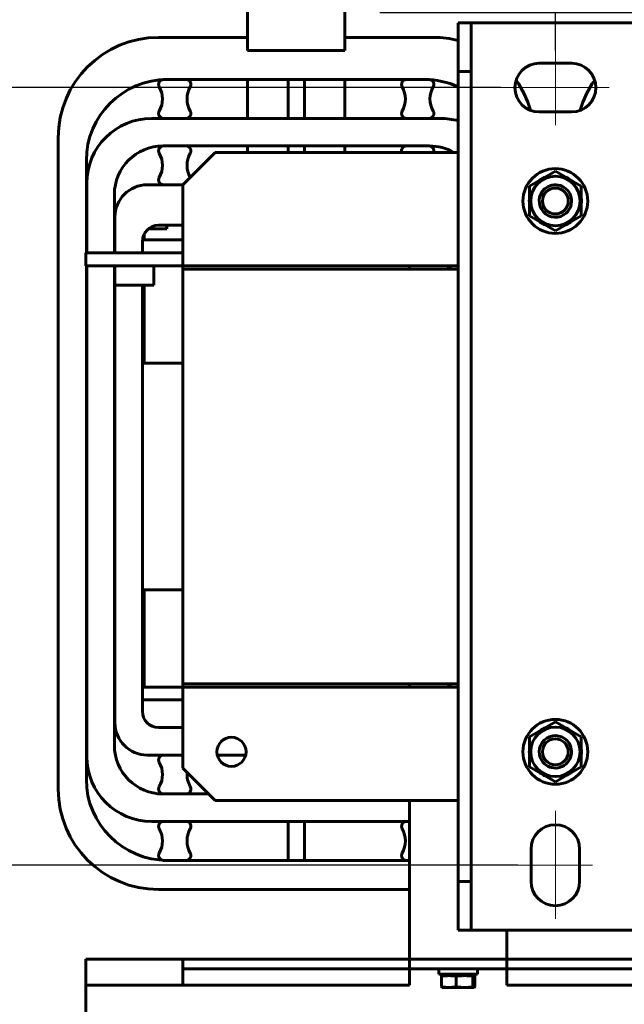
# Model space of a CAD drawing. Header units: millimetres. Extents: x 0 to 297, y 0 to 420.
# Tile 9 of 12: x 102 to 149, y 278 to 353. Entities that reach past the tile are written whole.
import ezdxf

# ---------------------------------------------------------------- set-up
doc = ezdxf.new("R2010")
doc.units = ezdxf.units.MM
for name, pattern in [('K5LT_AXLED', [19.5, 15, -1.5, 1.5, -1.5]), ('K5LT_BASIC', [0]), ('K5LT_THIN', [0])]:
    doc.linetypes.add(name, pattern=pattern)
doc.layers.add('Системный слой', color=7, linetype='Continuous')
doc.styles.add('KDIMTEXTSTYLE', font='GOST_AU.SHX', dxfattribs={"width": 0.96, "oblique": 15, "height": 5})
doc.dimstyles.new('KDIMSTYLE (0.25)', dxfattribs={"dimtxt": 5, "dimasz": 1, "dimexe": 2, "dimexo": 0, "dimgap": 1, "dimtad": 1, "dimlfac": 4, "dimtxsty": 'KDIMTEXTSTYLE', "dimsah": 1, "dimcen": 0, "dimdle": 1, "dimadec": 0, "dimazin": 0, "dimtfac": 0.667, "dimtmove": 0, "dimatfit": 3, "dimfxl": 1, "dimtvp": 1, "dimtolj": 1, "dimtzin": 0, "dimarcsym": 0})

# ---------------------------------------------------------------- blocks, each defined once
blk = doc.blocks.new('U84')
at = {"layer": 'Системный слой', "color": 150, "linetype": 'K5LT_BASIC', "lineweight": 60, "true_color": 0x0080ff}
for p, q in [((117.42, 343.258), (136.17, 343.258)), ((151.17, 343.258), (176.17, 343.258)), ((191.17, 343.258), (209.92, 343.258))]:
    blk.add_line(p, q, dxfattribs=at)
blk = doc.blocks.new('U85')
at = {"layer": 'Системный слой', "color": 150, "linetype": 'K5LT_BASIC', "lineweight": 60, "true_color": 0x0080ff}
for p, q in [((136.17, 334.508), (132.42, 334.508)), ((154.92, 334.508), (151.17, 334.508)), ((176.17, 334.508), (172.42, 334.508)), ((194.92, 334.508), (191.17, 334.508))]:
    blk.add_line(p, q, dxfattribs=at)
blk = doc.blocks.new('U86')
at = {"layer": 'Системный слой', "color": 150, "linetype": 'K5LT_BASIC', "lineweight": 60, "true_color": 0x0080ff}
for p, q in [((114.92, 334.258), (136.17, 334.258)), ((151.17, 334.258), (176.17, 334.258)), ((191.17, 334.258), (212.42, 334.258))]:
    blk.add_line(p, q, dxfattribs=at)
blk = doc.blocks.new('U87')
at = {"layer": 'Системный слой', "color": 150, "linetype": 'K5LT_BASIC', "lineweight": 60, "true_color": 0x0080ff}
for p, q in [((114.92, 302.258), (136.17, 302.258)), ((151.17, 302.258), (176.17, 302.258)), ((191.17, 302.258), (212.42, 302.258))]:
    blk.add_line(p, q, dxfattribs=at)
blk = doc.blocks.new('U94')
at = {"layer": 'Системный слой', "color": 150, "linetype": 'K5LT_BASIC', "lineweight": 60, "true_color": 0x0080ff}
for p, q in [((109.632, 302.008), (109.67, 302.008)), ((111.795, 302.008), (111.92, 302.008)), ((217.67, 302.008), (217.707, 302.008))]:
    blk.add_line(p, q, dxfattribs=at)
blk = doc.blocks.new('U95')
at = {"layer": 'Системный слой', "color": 150, "linetype": 'K5LT_BASIC', "lineweight": 60, "true_color": 0x0080ff}
for p, q in [((109.632, 301.008), (109.67, 301.008)), ((111.795, 301.008), (114.92, 301.008)), ((212.42, 301.008), (212.996, 301.008)), ((217.67, 301.008), (217.707, 301.008))]:
    blk.add_line(p, q, dxfattribs=at)
blk = doc.blocks.new('U99')
at = {"layer": 'Системный слой', "color": 150, "linetype": 'K5LT_BASIC', "lineweight": 60, "true_color": 0x0080ff}
for p, q in [((127.42, 345.883), (127.42, 348.883)), ((127.42, 343.258), (127.42, 343.758))]:
    blk.add_line(p, q, dxfattribs=at)
blk = doc.blocks.new('U100')
at = {"layer": 'Системный слой', "color": 150, "linetype": 'K5LT_BASIC', "lineweight": 60, "true_color": 0x0080ff}
for p, q in [((119.92, 345.883), (119.92, 348.883)), ((119.92, 343.258), (119.92, 343.758))]:
    blk.add_line(p, q, dxfattribs=at)
blk = doc.blocks.new('U101')
at = {"layer": 'Системный слой', "color": 150, "linetype": 'K5LT_BASIC', "lineweight": 60, "true_color": 0x0080ff}
for start, end in [(123.15762, 126.38925), (53.61075, 66.38925), (173.61075, 186.38925), (353.61075, 6.38925), (233.61075, 246.38925), (293.61075, 306.38925)]:
    blk.add_arc((143.67, 339.508), 2.013, start, end, dxfattribs=at)
blk = doc.blocks.new('U102')
at = {"layer": 'Системный слой', "color": 150, "linetype": 'K5LT_BASIC', "lineweight": 60, "true_color": 0x0080ff}
for p, q in [((130.132, 354.117), (159.92, 354.117)), ((169.632, 354.117), (199.92, 354.117)), ((209.632, 354.117), (209.641, 354.117)), ((209.641, 354.117), (209.646, 354.117)), ((209.646, 354.117), (209.648, 354.117)), ((209.648, 354.117), (209.649, 354.117)), ((209.649, 354.117), (209.65, 354.117)), ((209.65, 354.117), (209.651, 354.117)), ((209.651, 354.117), (209.652, 354.117)), ((209.652, 354.117), (209.654, 354.117)), ((209.654, 354.117), (209.657, 354.117)), ((209.657, 354.117), (209.663, 354.117)), ((209.663, 354.117), (209.676, 354.117)), ((209.676, 354.117), (209.701, 354.117)), ((209.701, 354.117), (209.753, 354.117)), ((209.753, 354.117), (209.775, 354.117)), ((209.775, 354.117), (209.779, 354.117)), ((209.779, 354.117), (209.787, 354.117)), ((209.787, 354.117), (209.802, 354.117)), ((209.802, 354.117), (209.834, 354.117)), ((209.834, 354.117), (209.897, 354.117)), ((209.897, 354.117), (210.026, 354.117)), ((210.026, 354.117), (210.032, 354.117)), ((210.032, 354.117), (210.044, 354.117)), ((210.044, 354.117), (210.07, 354.117)), ((210.07, 354.117), (210.121, 354.117)), ((210.121, 354.117), (210.223, 354.117)), ((210.223, 354.117), (210.282, 354.117)), ((210.282, 354.117), (210.311, 354.117)), ((210.311, 354.117), (210.326, 354.117)), ((210.326, 354.117), (210.36, 354.117)), ((210.36, 354.117), (210.38, 354.117)), ((210.38, 354.117), (210.411, 354.117)), ((210.411, 354.117), (210.456, 354.117)), ((210.456, 354.117), (210.524, 354.117)), ((210.524, 354.117), (210.527, 354.117)), ((210.527, 354.117), (210.535, 354.117)), ((210.535, 354.117), (210.549, 354.117)), ((210.549, 354.117), (210.578, 354.117)), ((210.578, 354.117), (210.634, 354.117)), ((210.634, 354.117), (210.662, 354.117)), ((210.662, 354.117), (210.676, 354.117)), ((210.676, 354.117), (210.683, 354.117)), ((210.683, 354.117), (210.692, 354.117)), ((210.692, 354.117), (210.698, 354.117)), ((210.698, 354.117), (210.706, 354.117)), ((210.706, 354.117), (210.719, 354.117)), ((210.719, 354.117), (210.726, 354.117)), ((210.726, 354.117), (210.729, 354.117)), ((210.729, 354.117), (210.733, 354.117)), ((210.733, 354.117), (210.737, 354.117)), ((210.737, 354.117), (210.739, 354.117)), ((210.739, 354.117), (210.74, 354.117)), ((210.74, 354.117), (210.741, 354.117)), ((210.741, 354.117), (210.741, 354.117)), ((210.741, 354.117), (210.742, 354.117)), ((210.742, 354.117), (210.743, 354.117)), ((210.743, 354.117), (210.745, 354.117)), ((210.745, 354.117), (210.746, 354.117)), ((210.746, 354.117), (210.747, 354.117)), ((210.747, 354.117), (210.748, 354.117)), ((210.748, 354.117), (210.75, 354.117)), ((210.75, 354.117), (210.754, 354.117)), ((210.754, 354.117), (210.762, 354.117)), ((210.762, 354.117), (210.767, 354.117)), ((210.767, 354.117), (210.769, 354.117)), ((210.769, 354.117), (210.774, 354.117)), ((210.774, 354.117), (210.783, 354.117)), ((210.783, 354.117), (210.802, 354.116)), ((210.802, 354.116), (210.84, 354.115)), ((210.84, 354.115), (210.914, 354.112)), ((210.914, 354.112), (210.967, 354.108)), ((210.967, 354.108), (210.971, 354.108)), ((210.971, 354.108), (210.979, 354.107)), ((210.979, 354.107), (210.996, 354.105)), ((210.996, 354.105), (211.029, 354.102)), ((211.029, 354.102), (211.094, 354.093)), ((211.094, 354.093), (211.169, 354.08)), ((211.169, 354.08), (211.174, 354.079)), ((211.174, 354.079), (211.183, 354.078)), ((211.183, 354.078), (211.2, 354.074)), ((211.2, 354.074), (211.235, 354.067)), ((211.235, 354.067), (211.305, 354.049)), ((211.305, 354.049), (211.395, 354.024)), ((211.395, 354.024), (211.399, 354.022)), ((211.399, 354.022), (211.409, 354.019)), ((211.409, 354.019), (211.427, 354.013)), ((211.427, 354.013), (211.464, 354)), ((211.464, 354), (211.539, 353.973)), ((211.539, 353.973), (211.619, 353.941)), ((211.619, 353.941), (211.623, 353.939)), ((211.623, 353.939), (211.632, 353.935)), ((211.632, 353.935), (211.651, 353.927)), ((211.651, 353.927), (211.687, 353.911)), ((211.687, 353.911), (211.757, 353.877)), ((211.757, 353.877), (211.832, 353.837)), ((211.832, 353.837), (211.836, 353.835)), ((211.836, 353.835), (211.845, 353.83)), ((211.845, 353.83), (211.863, 353.82)), ((211.863, 353.82), (211.898, 353.8)), ((211.898, 353.8), (211.966, 353.757)), ((211.966, 353.757), (212.049, 353.701)), ((212.049, 353.701), (212.054, 353.697)), ((212.054, 353.697), (212.063, 353.691)), ((212.063, 353.691), (212.082, 353.677)), ((212.082, 353.677), (212.118, 353.65)), ((212.118, 353.65), (212.189, 353.593)), ((212.189, 353.593), (212.279, 353.514)), ((212.279, 353.514), (212.283, 353.51)), ((212.283, 353.51), (212.292, 353.501)), ((212.292, 353.501), (212.31, 353.485)), ((212.31, 353.485), (212.344, 353.451)), ((212.344, 353.451), (212.41, 353.381)), ((212.41, 353.381), (212.479, 353.302)), ((212.479, 353.302), (212.482, 353.298)), ((212.482, 353.298), (212.49, 353.288)), ((212.49, 353.288), (212.505, 353.27)), ((212.505, 353.27), (212.534, 353.232)), ((212.534, 353.232), (212.591, 353.155)), ((212.591, 353.155), (212.65, 353.066)), ((212.65, 353.066), (212.653, 353.061)), ((212.653, 353.061), (212.659, 353.051)), ((212.659, 353.051), (212.672, 353.03)), ((212.672, 353.03), (212.696, 352.989)), ((212.696, 352.989), (212.743, 352.904)), ((212.743, 352.904), (212.791, 352.805)), ((212.791, 352.805), (212.794, 352.8)), ((212.794, 352.8), (212.799, 352.789)), ((212.799, 352.789), (212.808, 352.766)), ((212.808, 352.766), (212.827, 352.722)), ((212.827, 352.722), (212.863, 352.631)), ((212.863, 352.631), (212.895, 352.538)), ((212.895, 352.538), (212.897, 352.533)), ((212.897, 352.533), (212.9, 352.524)), ((212.9, 352.524), (212.906, 352.504)), ((212.906, 352.504), (212.918, 352.466)), ((212.918, 352.466), (212.938, 352.389)), ((212.938, 352.389), (212.949, 352.342)), ((212.949, 352.342), (212.95, 352.337)), ((212.95, 352.337), (212.952, 352.329)), ((212.952, 352.329), (212.955, 352.312)), ((212.955, 352.312), (212.961, 352.279)), ((212.961, 352.279), (212.967, 352.237)), ((212.967, 352.237), (212.97, 352.216)), ((212.97, 352.216), (212.972, 352.206)), ((212.972, 352.206), (212.973, 352.2)), ((212.973, 352.2), (212.973, 352.197)), ((212.973, 352.197), (212.973, 352.194)), ((212.973, 352.194), (212.974, 352.189)), ((212.974, 352.189), (212.975, 352.181)), ((212.975, 352.181), (212.977, 352.169)), ((212.977, 352.169), (212.98, 352.152)), ((212.98, 352.152), (212.983, 352.133)), ((212.996, 337.633), (212.996, 335.508)), ((212.996, 327.008), (212.996, 309.508)), ((212.996, 302.008), (212.996, 298.883)), ((212.996, 286.383), (212.996, 281.008))]:
    blk.add_line(p, q, dxfattribs=at)
blk = doc.blocks.new('U104')
at = {"layer": 'Системный слой', "color": 150, "linetype": 'K5LT_BASIC', "lineweight": 60, "true_color": 0x0080ff}
for p, q in [((136.17, 293.258), (117.42, 293.258)), ((176.17, 293.258), (151.17, 293.258)), ((209.92, 293.258), (191.17, 293.258))]:
    blk.add_line(p, q, dxfattribs=at)
blk = doc.blocks.new('U105')
at = {"layer": 'Системный слой', "color": 150, "linetype": 'K5LT_BASIC', "lineweight": 60, "true_color": 0x0080ff}
for p, q in [((132.42, 302.008), (136.17, 302.008)), ((151.17, 302.008), (154.92, 302.008)), ((172.42, 302.008), (176.17, 302.008)), ((191.17, 302.008), (194.92, 302.008))]:
    blk.add_line(p, q, dxfattribs=at)
blk = doc.blocks.new('U106')
at = {"layer": 'Системный слой', "color": 150, "linetype": 'K5LT_BASIC', "lineweight": 60, "true_color": 0x0080ff}
for p, q in [((109.67, 336.508), (109.632, 336.508)), ((113.545, 336.508), (111.801, 336.508))]:
    blk.add_line(p, q, dxfattribs=at)
blk = doc.blocks.new('U107')
at = {"layer": 'Системный слой', "color": 150, "linetype": 'K5LT_BASIC', "lineweight": 60, "true_color": 0x0080ff}
for p, q in [((137.366, 279.733), (137.377, 279.743)), ((137.377, 279.743), (137.388, 279.745)), ((137.388, 279.745), (137.399, 279.738)), ((137.399, 279.738), (137.401, 279.736)), ((137.401, 279.736), (137.402, 279.735)), ((137.402, 279.735), (137.404, 279.733))]:
    blk.add_line(p, q, dxfattribs=at)
blk = doc.blocks.new('U108')
at = {"layer": 'Системный слой', "color": 150, "linetype": 'K5LT_BASIC', "lineweight": 60, "true_color": 0x0080ff}
for p, q in [((137.42, 278.836), (137.399, 278.823)), ((137.44, 278.858), (137.42, 278.836)), ((137.461, 278.889), (137.44, 278.858)), ((137.39, 278.82), (137.385, 278.82)), ((137.395, 278.821), (137.39, 278.82)), ((137.399, 278.823), (137.395, 278.821))]:
    blk.add_line(p, q, dxfattribs=at)
blk = doc.blocks.new('U111')
at = {"layer": 'Системный слой', "color": 150, "linetype": 'K5LT_BASIC', "lineweight": 60, "true_color": 0x0080ff}
for start, end in [(113.61075, 126.38925), (53.61075, 66.38925), (173.61075, 186.38925), (353.61075, 6.38925), (233.61075, 246.38925), (303.15762, 306.38925)]:
    blk.add_arc((143.67, 297.008), 2.013, start, end, dxfattribs=at)
blk = doc.blocks.new('U120')
at = {"layer": 'Системный слой', "color": 150, "linetype": 'K5LT_BASIC', "lineweight": 60, "true_color": 0x0080ff}
for start, end in [(90, 104.0008), (144.91513, 164.08977)]:
    blk.add_arc((153.045, 344.383), 7.75, start, end, dxfattribs=at)
blk = doc.blocks.new('U121')
at = {"layer": 'Системный слой', "color": 150, "linetype": 'K5LT_BASIC', "lineweight": 60, "true_color": 0x0080ff}
for p, q in [((111.795, 335.508), (111.795, 336.383)), ((111.795, 300.133), (111.795, 333.008))]:
    blk.add_line(p, q, dxfattribs=at)
blk = doc.blocks.new('U122')
at = {"layer": 'Системный слой', "color": 150, "linetype": 'K5LT_BASIC', "lineweight": 60, "true_color": 0x0080ff}
for p, q in [((114.92, 296.758), (112.17, 296.758)), ((119.767, 296.758), (117.573, 296.758))]:
    blk.add_line(p, q, dxfattribs=at)
blk = doc.blocks.new('U123')
at = {"layer": 'Системный слой', "color": 150, "linetype": 'K5LT_BASIC', "lineweight": 60, "true_color": 0x0080ff}
for p, q in [((135.545, 334.508), (135.545, 334.258)), ((135.545, 302.258), (135.545, 302.008))]:
    blk.add_line(p, q, dxfattribs=at)
blk = doc.blocks.new('U124')
at = {"layer": 'Системный слой', "color": 150, "linetype": 'K5LT_BASIC', "lineweight": 60, "true_color": 0x0080ff}
for p, q in [((109.67, 335.508), (109.67, 338.258)), ((109.67, 299.258), (109.67, 333.008))]:
    blk.add_line(p, q, dxfattribs=at)
blk = doc.blocks.new('U125')
at = {"layer": 'Системный слой', "color": 150, "linetype": 'K5LT_BASIC', "lineweight": 60, "true_color": 0x0080ff}
for p, q in [((107.47, 335.508), (107.47, 342.633)), ((107.47, 294.883), (107.47, 334.508))]:
    blk.add_line(p, q, dxfattribs=at)
blk = doc.blocks.new('U126')
at = {"layer": 'Системный слой', "color": 150, "linetype": 'K5LT_BASIC', "lineweight": 60, "true_color": 0x0080ff}
for start, end in [(75.9992, 90), (15.91023, 35.08487)]:
    blk.add_arc((134.295, 344.383), 7.75, start, end, dxfattribs=at)
blk = doc.blocks.new('U127')
at = {"layer": 'Системный слой', "color": 150, "linetype": 'K5LT_BASIC', "lineweight": 60, "true_color": 0x0080ff}
for p, q in [((113.045, 352.133), (119.92, 352.133)), ((127.42, 352.133), (134.295, 352.133))]:
    blk.add_line(p, q, dxfattribs=at)
blk = doc.blocks.new('U128')
at = {"layer": 'Системный слой', "color": 150, "linetype": 'K5LT_BASIC', "lineweight": 60, "true_color": 0x0080ff}
for p, q in [((109.632, 335.508), (109.632, 340.008)), ((109.632, 297.508), (109.632, 334.508))]:
    blk.add_line(p, q, dxfattribs=at)
blk = doc.blocks.new('U129')
at = {"layer": 'Системный слой', "color": 150, "linetype": 'K5LT_BASIC', "lineweight": 60, "true_color": 0x0080ff}
for p, q in [((107.507, 335.508), (107.507, 340.883)), ((107.507, 296.633), (107.507, 334.508))]:
    blk.add_line(p, q, dxfattribs=at)
blk = doc.blocks.new('U140')
at = {"layer": 'Системный слой', "color": 150, "linetype": 'K5LT_BASIC', "lineweight": 60, "true_color": 0x0080ff}
for p, q in [((114.92, 281.008), (132.42, 281.008)), ((139.92, 281.008), (187.42, 281.008)), ((194.92, 281.008), (212.42, 281.008))]:
    blk.add_line(p, q, dxfattribs=at)
blk = doc.blocks.new('U141')
at = {"layer": 'Системный слой', "color": 150, "linetype": 'K5LT_BASIC', "lineweight": 60, "true_color": 0x0080ff}
for p, q in [((132.42, 280.258), (114.92, 280.258)), ((187.42, 280.258), (139.92, 280.258)), ((212.42, 280.258), (194.92, 280.258))]:
    blk.add_line(p, q, dxfattribs=at)
blk = doc.blocks.new('KDIMARROW_01')
at = {"layer": 'Системный слой'}
blk.add_hatch(color=0, dxfattribs=at).paths.add_polyline_path([(-5, -0.658), (0, 0), (-5, 0.658), (-4.5, 0)])
at = {"layer": 'Системный слой', "color": 0, "linetype": 'K5LT_THIN', "lineweight": 18}
for p, q in [((-4.5, 0), (-5, 0.658)), ((-5, 0.658), (0, 0)), ((0, 0), (-5, -0.658)), ((-5, -0.658), (-4.5, 0)), ((0, 0), (-1, 0))]:
    blk.add_line(p, q, dxfattribs=at)

msp = doc.modelspace()

# ---------------------------------------------------------------- linework, layer by layer
at = {"layer": 'Системный слой', "color": 150, "linetype": 'K5LT_BASIC', "lineweight": 60, "true_color": 0x0080ff}
for p, q in [((119.9197, 363.6327), (119.9197, 351.8827)), ((127.4197, 363.6327), (127.4197, 351.8827)), ((136.1697, 353.2577), (137.1697, 353.2577)), ((136.1697, 349.5077), (136.1697, 353.2577)), ((137.1697, 353.2577), (137.1697, 349.5077)), ((137.1697, 353.2577), (150.1697, 353.2577)), ((119.9197, 351.1327), (119.9197, 351.8827)), ((127.4197, 351.8827), (127.4197, 351.1327)), ((127.4197, 351.1327), (119.9197, 351.1327)), ((137.1697, 349.5077), (136.1697, 349.5077)), ((136.1697, 349.5077), (136.1697, 287.0077)), ((137.1697, 349.5077), (137.1697, 287.0077)), ((142.4197, 350.1327), (144.9197, 350.1327)), ((113.4197, 348.8827), (115.1697, 348.8827)), ((113.7197, 348.8827), (133.5822, 348.8827)), ((123.0447, 348.8827), (124.2947, 348.8827)), ((123.0447, 345.8827), (123.0447, 348.8827)), ((124.2947, 348.8827), (124.2947, 345.8827)), ((132.1697, 348.8827), (133.9197, 348.8827)), ((112.5072, 345.8827), (134.7947, 345.8827)), ((115.1697, 345.8827), (113.4197, 345.8827)), ((124.2947, 345.8827), (123.0447, 345.8827)), ((133.9197, 345.8827), (132.1697, 345.8827)), ((144.9197, 346.3827), (142.4197, 346.3827)), ((105.2947, 294.1327), (105.2947, 344.3827)), ((113.3822, 343.7577), (133.9572, 343.7577)), ((113.4197, 343.7577), (115.1697, 343.7577)), ((123.0447, 343.7577), (124.2947, 343.7577)), ((123.0447, 343.2577), (123.0447, 343.7577)), ((124.2947, 343.7577), (124.2947, 343.2577)), ((132.1697, 343.7577), (133.9197, 343.7577)), ((117.4197, 343.2577), (114.9197, 340.7577)), ((143.6697, 341.8171), (141.6697, 340.6624)), ((142.569, 341.1925), (142.5741, 341.1846)), ((145.6697, 340.6624), (143.6697, 341.8171)), ((112.1697, 340.7577), (114.9197, 340.7577)), ((114.9197, 340.7577), (113.4197, 340.7577)), ((114.9197, 335.2577), (114.9197, 340.7577)), ((141.6697, 340.6624), (141.6697, 338.353)), ((145.6697, 338.353), (145.6697, 340.6624)), ((107.4697, 338.9449), (107.5072, 338.9451)), ((109.8325, 339.1452), (109.6322, 339.1452)), ((107.5072, 338.7048), (107.4697, 338.6757)), ((141.6697, 338.353), (143.6697, 337.1983)), ((143.6697, 337.1983), (145.6697, 338.353)), ((109.6322, 337.8359), (109.6697, 337.8359)), ((109.6697, 337.3531), (109.6322, 337.3531)), ((112.3646, 337.3531), (112.3646, 337.4315)), ((113.676, 337.3531), (112.3646, 337.3531)), ((113.0447, 337.6327), (114.9197, 337.6327)), ((113.676, 337.6327), (113.676, 337.3531)), ((111.9275, 336.5078), (111.9275, 336.9433)), ((107.5072, 336.5077), (107.4697, 336.5077)), ((111.801, 336.5078), (111.9275, 336.5078)), ((114.9197, 336.5077), (113.5447, 336.5077)), ((107.4197, 335.5077), (108.1697, 335.5077)), ((107.4197, 334.5077), (107.4197, 335.5077)), ((108.1697, 335.5077), (114.9197, 335.5077)), ((114.9197, 334.5077), (114.9197, 335.2577)), ((108.1697, 334.5077), (107.4197, 334.5077)), ((108.1697, 334.5077), (114.9197, 334.5077)), ((109.6697, 333.0077), (109.6697, 334.5077)), ((112.6697, 333.0077), (112.6697, 334.5077)), ((114.9197, 334.5077), (132.4197, 334.5077)), ((114.9197, 334.5077), (114.9197, 334.2577)), ((132.4197, 334.5077), (132.4197, 334.2577)), ((135.4197, 334.5077), (135.4197, 334.2577)), ((114.9197, 334.2577), (114.9197, 302.2577)), ((114.9197, 334.2577), (132.4197, 334.2577)), ((112.6697, 333.0077), (109.6697, 333.0077)), ((111.9197, 327.0077), (111.9197, 333.0077)), ((114.9197, 327.0077), (111.9197, 327.0077)), ((111.9197, 302.0077), (111.9197, 309.5077)), ((111.9197, 309.5077), (114.9197, 309.5077)), ((107.4697, 302.0077), (107.5072, 302.0077)), ((114.9197, 302.0077), (111.9197, 302.0077)), ((114.9197, 302.2577), (132.4197, 302.2577)), ((114.9197, 302.2577), (114.9197, 302.0077)), ((114.9197, 301.2577), (114.9197, 302.0077)), ((114.9197, 302.0077), (132.4197, 302.0077)), ((132.4197, 302.2577), (132.4197, 302.0077)), ((135.4197, 302.2577), (135.4197, 302.0077)), ((107.5072, 301.0077), (107.4697, 301.0077)), ((114.9197, 301.2577), (114.9197, 295.7577)), ((114.9197, 298.8827), (113.0447, 298.8827)), ((143.6697, 299.3171), (141.6697, 298.1624)), ((145.6697, 298.1624), (143.6697, 299.3171)), ((141.6697, 298.1624), (141.6697, 295.853)), ((145.6697, 295.853), (145.6697, 298.1624)), ((113.4197, 296.7577), (114.9197, 296.7577)), ((114.9197, 295.7577), (117.4197, 293.2577)), ((141.6697, 295.853), (143.6697, 294.6983)), ((143.6697, 294.6983), (145.6697, 295.853)), ((144.7704, 295.3229), (144.7653, 295.3308)), ((116.9197, 293.7577), (113.3822, 293.7577)), ((115.1697, 293.7577), (113.4197, 293.7577)), ((132.4197, 293.2577), (132.4197, 281.0077)), ((132.4197, 291.6327), (112.5072, 291.6327)), ((113.4197, 291.6327), (115.1697, 291.6327)), ((123.0447, 291.6327), (124.2947, 291.6327)), ((123.0447, 288.6327), (123.0447, 291.6327)), ((124.2947, 291.6327), (124.2947, 288.6327)), ((132.1697, 291.6327), (132.4197, 291.6327)), ((141.7947, 287.0077), (141.7947, 289.5077)), ((145.5447, 289.5077), (145.5447, 287.0077)), ((115.1697, 288.6327), (113.4197, 288.6327)), ((132.4197, 288.6327), (113.7197, 288.6327)), ((124.2947, 288.6327), (123.0447, 288.6327)), ((132.4197, 288.6327), (132.1697, 288.6327)), ((136.1697, 283.2577), (136.1697, 287.0077)), ((136.1697, 287.0077), (137.1697, 287.0077)), ((137.1697, 287.0077), (137.1697, 283.2577)), ((132.4197, 286.3827), (113.0447, 286.3827)), ((137.1697, 283.2577), (136.1697, 283.2577)), ((137.1697, 283.2577), (150.1697, 283.2577)), ((139.9197, 283.2577), (139.9197, 281.0077)), ((107.4197, 280.2577), (107.4197, 281.0077)), ((107.4197, 281.0077), (114.9197, 281.0077)), ((114.9197, 281.0077), (114.9197, 280.2577)), ((132.4197, 280.2577), (132.4197, 281.0077)), ((139.9197, 281.0077), (132.4197, 281.0077)), ((139.1697, 281.0077), (133.1697, 281.0077)), ((139.9197, 281.0077), (139.9197, 280.2577)), ((107.4197, 280.2577), (107.4197, 279.0077)), ((114.9197, 279.0077), (114.9197, 280.2577)), ((132.4197, 279.5077), (132.4197, 280.2577)), ((133.1697, 280.2577), (132.4197, 280.2577)), ((139.1697, 280.2577), (133.1697, 280.2577)), ((134.6697, 279.8577), (134.6697, 280.2577)), ((134.6697, 279.8577), (137.6697, 279.8577)), ((134.8788, 279.7327), (134.8788, 278.889)), ((134.8788, 279.7327), (135.3073, 279.7327)), ((135.0597, 279.8577), (134.9398, 279.7377)), ((135.5905, 279.7327), (136.019, 279.7327)), ((136.019, 279.7327), (136.019, 278.889)), ((136.019, 279.7327), (136.5041, 279.7327)), ((136.8247, 279.7327), (137.3099, 279.7327)), ((137.2797, 279.8577), (137.3996, 279.7377)), ((137.3099, 279.7327), (137.3099, 278.889)), ((137.3099, 279.7327), (137.3665, 279.7327)), ((137.4039, 279.7327), (137.4606, 279.7327)), ((137.4606, 279.7327), (137.4606, 278.889)), ((137.6697, 279.8577), (137.6697, 280.2577)), ((139.9197, 280.2577), (139.1697, 280.2577)), ((139.9197, 280.2577), (139.9197, 279.5077)), ((107.4197, 279.0077), (107.4197, 242.2577)), ((107.4197, 279.0077), (132.4197, 279.0077)), ((132.4197, 279.5077), (132.4197, 279.0077)), ((139.9197, 279.0077), (139.9197, 279.5077)), ((139.9197, 279.0077), (187.4197, 279.0077)), ((134.9472, 278.8202), (134.9401, 278.8227)), ((134.9472, 278.8202), (135.4489, 278.8202)), ((135.4489, 278.8202), (136.6644, 278.8202)), ((136.6644, 278.8202), (137.3852, 278.8202)), ((137.3852, 278.8202), (137.3922, 278.8202)), ((137.3922, 278.8202), (137.3993, 278.8227))]:
    msp.add_line(p, q, dxfattribs=at)
at = {"layer": 'Системный слой', "color": 30, "linetype": 'K5LT_AXLED', "lineweight": 18, "true_color": 0xff8000}
for p, q in [((143.6697, 345.3635), (143.6697, 351.1144)), ((139.4684, 348.2577), (147.8119, 348.2577)), ((143.6697, 292.459), (143.6697, 284.1155)), ((140.7755, 288.2577), (146.5264, 288.2577))]:
    msp.add_line(p, q, dxfattribs=at)
at = {"layer": 'Системный слой', "color": 150, "linetype": 'K5LT_BASIC', "lineweight": 60, "true_color": 0x0080ff}
for centre, radius in [((143.6697, 339.5077), 2.5), ((143.6697, 339.5077), 1.9062), ((143.6697, 339.5077), 1), ((143.6697, 297.0077), 2.5), ((143.6697, 297.0077), 1.9062), ((118.6697, 297.0077), 1.125), ((143.6697, 297.0077), 1)]:
    msp.add_circle(centre, radius, dxfattribs=at)
for centre, radius, start, end in [((113.0447, 344.3827), 7.75, 90, 180), ((142.4197, 348.2577), 1.875, 90, 270), ((144.9197, 348.2577), 1.875, 270, 90), ((113.7197, 342.6327), 6.25, 90, 180), ((113.4197, 348.5077), 0.375, 90, 210), ((115.1697, 348.5077), 0.375, 330, 90), ((132.1697, 348.5077), 0.375, 90, 210), ((133.5822, 342.6327), 6.25, 65.543643, 90), ((133.9197, 348.5077), 0.375, 330, 90), ((111.4711, 347.3827), 1.875, 330, 30), ((117.1183, 347.3827), 1.875, 150, 210), ((130.2211, 347.3827), 1.875, 330, 30), ((135.8683, 347.3827), 1.875, 150, 210), ((113.4197, 346.2577), 0.375, 150, 270), ((115.1697, 346.2577), 0.375, 270, 30), ((132.1697, 346.2577), 0.375, 150, 270), ((133.9197, 346.2577), 0.375, 270, 30), ((112.5072, 340.8827), 5, 90, 180), ((134.7947, 340.8827), 5, 74.037986, 90), ((113.3822, 340.0077), 3.75, 90, 180), ((113.4197, 343.3827), 0.375, 90, 210), ((115.1697, 343.3827), 0.375, 330, 90), ((132.1697, 343.3827), 0.375, 90, 199.471221), ((133.9197, 343.3827), 0.375, 340.528779, 90), ((133.9572, 340.0077), 3.75, 60.073565, 90), ((111.4711, 342.2577), 1.875, 330, 30), ((117.1183, 342.2577), 1.875, 150, 209.725579), ((113.4197, 341.1327), 0.375, 150, 270), ((143.6697, 339.5077), 2.0125, 113.610752, 123.15762), ((112.1697, 338.2577), 2.5, 90, 180), ((143.6697, 339.5077), 1.25, 132.057839, 312.057839), ((143.6697, 339.5077), 1.25, 312.057839, 132.057839), ((113.0447, 336.3827), 1.25, 90, 180), ((113.0447, 300.1327), 1.25, 180, 270), ((112.1697, 299.2577), 2.5, 180, 270), ((143.6697, 297.0077), 1.25, 32.427798, 212.427798), ((113.3822, 297.5077), 3.75, 180, 270), ((143.6697, 297.0077), 1.25, 212.427798, 32.427798), ((112.5072, 296.6327), 5, 180, 270), ((113.4197, 296.3827), 0.375, 90, 210), ((111.4711, 295.2577), 1.875, 330, 30), ((113.7197, 294.8827), 6.25, 180, 270), ((117.1183, 295.2577), 1.875, 174.834039, 210), ((143.6697, 297.0077), 2.0125, 293.610752, 303.15762), ((113.0447, 294.1327), 7.75, 180, 270), ((113.4197, 294.1327), 0.375, 150, 270), ((115.1697, 294.1327), 0.375, 270, 30), ((113.4197, 291.2577), 0.375, 90, 210), ((111.4711, 290.1327), 1.875, 330, 30), ((115.1697, 291.2577), 0.375, 330, 90), ((117.1183, 290.1327), 1.875, 150, 210), ((132.1697, 291.2577), 0.375, 90, 210), ((130.2211, 290.1327), 1.875, 330, 30), ((143.6697, 289.5077), 1.875, 0, 180), ((113.4197, 289.0077), 0.375, 150, 270), ((115.1697, 289.0077), 0.375, 270, 30), ((132.1697, 289.0077), 0.375, 150, 270), ((143.6697, 287.0077), 1.875, 180, 0)]:
    msp.add_arc(centre, radius, start, end, dxfattribs=at)
for points in [[(134.9402, 279.7381), (134.9386, 279.7366), (134.9371, 279.7348), (134.9355, 279.7327)], [(135.4489, 278.8202), (135.2589, 278.8202), (135.0689, 278.8462), (134.8788, 278.889)], [(134.8788, 278.889), (134.8993, 278.8541), (134.9197, 278.8304), (134.9402, 278.8228)], [(136.019, 278.889), (135.829, 278.8462), (135.6389, 278.8202), (135.4489, 278.8202)], [(137.3099, 278.889), (137.0953, 278.8463), (136.88, 278.8202), (136.6644, 278.8202)], [(137.3852, 278.8202), (137.3601, 278.8202), (137.335, 278.8462), (137.3099, 278.889)]]:
    msp.add_open_spline(points, degree=3, dxfattribs=at)
for points, knots in [([(135.3073, 279.7327), (135.3545, 279.741), (135.4489, 279.7494), (135.5433, 279.741), (135.5905, 279.7327)], [0, 0, 0, 0, 2.5000056, 5, 5, 5, 5]), ([(136.5041, 279.7327), (136.5442, 279.7389), (136.6245, 279.7468), (136.7314, 279.7446), (136.7982, 279.7368), (136.8247, 279.7327)], [0, 0, 0, 0, 2.2494477, 4.5110589, 6, 6, 6, 6]), ([(136.6644, 278.8202), (136.5569, 278.8202), (136.4493, 278.8265), (136.2339, 278.8502), (136.1259, 278.8677), (136.019, 278.889)], [0.0130268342, 0.0130268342, 0.0130268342, 0.0130268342, 0.0144459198, 0.0144459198, 0.0158650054, 0.0158650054, 0.0158650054, 0.0158650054])]:
    msp.add_open_spline(points, degree=3, knots=knots, dxfattribs=at)

# ---------------------------------------------------------------- block references
at = {"layer": 'Системный слой'}
for name in ['U102', 'U127', 'U126', 'U120', 'U100', 'U99', 'U84', 'U125', 'U101', 'U129', 'U128', 'U124', 'U106', 'U121', 'U85', 'U123', 'U86', 'U94', 'U87', 'U105', 'U95', 'U111', 'U122', 'U104', 'U140', 'U141', 'U107', 'U108']:
    msp.add_blockref(name, (0, 0), dxfattribs=at)

# ---------------------------------------------------------------- dimensions: what is measured, and where the dimension line sits
at = {"layer": 'Системный слой', "color": 7}
msp.add_linear_dim(base=(143.6697, 373.6327), p1=(183.6697, 352.459), p2=(143.6697, 351.1144), location=(163.6697, 373.6327), text='\\H5.0;\\W0.965;\\Q15;\\H5.0;\\W0.965;\\Q15;\\Q15;Ш1', dimstyle='KDIMSTYLE (0.25)', override={"dimexo": 0, "dimblk1": 'KDIMARROW_01', "dimblk2": 'KDIMARROW_01', "dimse1": 0, "dimse2": 0, "dimclrt": 7, "dimtolj": 1}, dxfattribs=at).render()
for base, p1, p2, location, text in [((85.2947, 241.0077), (123.6697, 363.6327), (107.4197, 241.0077), (85.2947, 302.3202), '\\H5.0;\\W0.965;\\Q15;\\H5.0;\\W0.965;\\Q15;\\Q15;Г'), ((95.2947, 348.2577), (140.7755, 288.2577), (139.4684, 348.2577), (95.2947, 318.2577), '\\H5.0;\\W0.965;\\Q15;\\H5.0;\\W0.965;\\Q15;\\Q15;Г1')]:
    msp.add_linear_dim(base=base, p1=p1, p2=p2, angle=90, location=location, text=text, dimstyle='KDIMSTYLE (0.25)', override={"dimexo": 0, "dimblk1": 'KDIMARROW_01', "dimblk2": 'KDIMARROW_01', "dimse1": 0, "dimse2": 0, "dimclrt": 7, "dimtolj": 1}, dxfattribs=at).render()

doc.saveas('drawing.dxf')
